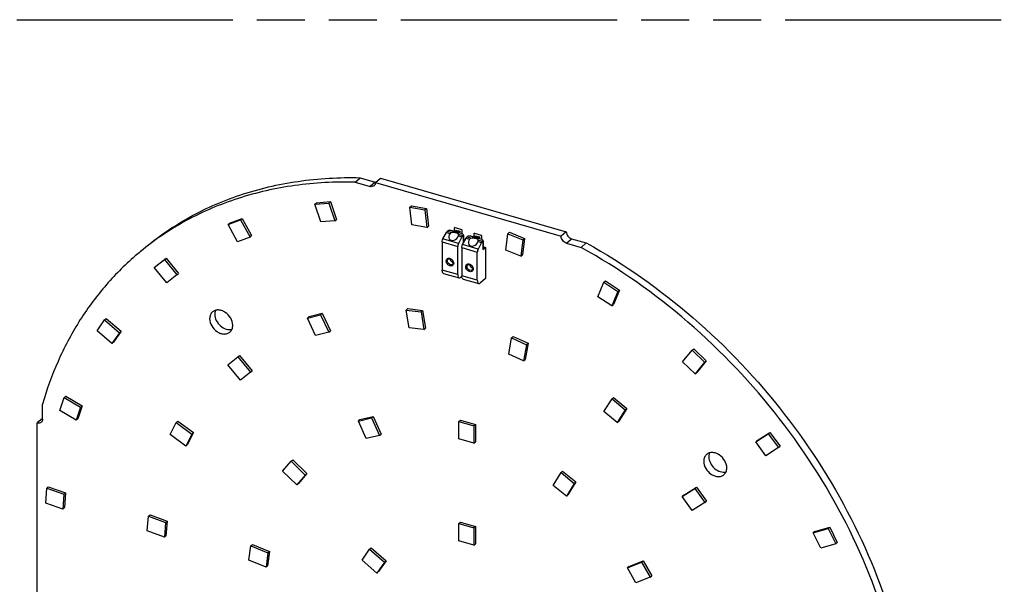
# Model space of a CAD drawing. Header units: millimetres. Extents: x 0 to 210, y 0 to 297.
# Tile 5 of 7: x 81 to 121, y 235 to 258. Entities that reach past the tile are written whole.
import ezdxf

# ---------------------------------------------------------------- set-up
doc = ezdxf.new("R2010")
doc.units = ezdxf.units.MM
doc.header["$LTSCALE"] = 19.36
doc.linetypes.add('PHANTOM', pattern=[0.8, 0.45, -0.05, 0.1, -0.05, 0.1, -0.05])
doc.layers.get('0').update_dxf_attribs({"linetype": 'CONTINUOUS'})
doc.layers.add('DEFAULT_3', color=7, linetype='PHANTOM')

msp = doc.modelspace()

# ---------------------------------------------------------------- linework, layer by layer
at = {"color": 7, "linetype": 'Continuous'}
for p, q in [((94.73918, 251.12749), (94.94543, 251.30611)), ((94.94543, 251.30611), (95.5531, 251.13069)), ((95.55977, 251.10712), (95.76602, 251.28574)), ((95.76602, 251.28573), (103.25573, 249.12364)), ((94.73918, 251.12749), (95.34685, 250.95207)), ((95.5531, 251.13069), (95.34685, 250.95207)), ((95.55977, 251.10712), (103.04948, 248.94502)), ((93.11882, 250.24109), (93.18382, 250.29738)), ((93.11882, 250.24109), (93.68843, 250.2841)), ((93.3559, 249.52165), (93.11882, 250.24109)), ((93.18382, 250.29738), (93.75343, 250.34039)), ((93.68843, 250.2841), (93.75343, 250.34039)), ((93.68843, 250.2841), (93.92552, 249.56467)), ((93.75343, 250.34039), (93.99052, 249.62096)), ((96.94806, 250.11626), (97.01306, 250.17256)), ((97.02859, 249.40489), (96.94806, 250.11626)), ((96.94806, 250.11626), (97.55017, 250.01291)), ((97.01306, 250.17256), (97.61517, 250.06921)), ((97.55017, 250.01291), (97.61517, 250.06921)), ((97.61517, 250.06921), (97.6957, 249.35783)), ((97.55017, 250.01291), (97.6307, 249.30154)), ((89.62015, 249.41438), (90.12658, 249.6014)), ((89.62015, 249.41438), (89.68515, 249.47067)), ((90.00096, 248.72568), (89.62015, 249.41438)), ((89.68515, 249.47067), (90.19158, 249.65769)), ((90.12658, 249.6014), (90.19158, 249.65769)), ((90.12658, 249.6014), (90.50739, 248.9127)), ((90.19158, 249.65769), (90.57239, 248.96899)), ((93.92552, 249.56467), (93.3559, 249.52165)), ((93.92552, 249.56467), (93.99052, 249.62096)), ((97.6307, 249.30154), (97.02859, 249.40489)), ((97.6307, 249.30154), (97.6957, 249.35783)), ((90.50739, 248.9127), (90.00096, 248.72568)), ((90.50739, 248.9127), (90.57239, 248.96899)), ((98.28305, 248.83783), (98.42378, 249.10044)), ((98.47518, 249.15946), (98.45503, 249.142)), ((98.68795, 249.16638), (99.02126, 249.07016)), ((98.78538, 249.1656), (98.80413, 249.18184)), ((98.78538, 249.13825), (98.78538, 249.1656)), ((98.95859, 249.1156), (98.78538, 249.1656)), ((98.97734, 249.13184), (98.80413, 249.18184)), ((99.05165, 248.91919), (98.91092, 248.65658)), ((98.91574, 249.00514), (98.9156, 249.00905)), ((98.95859, 249.1156), (98.97734, 249.13184)), ((98.95859, 249.08825), (98.95859, 249.1156)), ((98.98984, 249.12101), (98.97734, 249.13184)), ((99.0829, 248.96075), (99.10305, 248.97821)), ((99.11143, 248.99383), (99.11143, 248.68085)), ((99.26543, 248.93133), (99.24528, 248.91388)), ((99.4782, 248.93826), (99.81151, 248.84204)), ((99.57563, 248.93747), (99.59438, 248.95371)), ((99.57563, 248.91013), (99.57563, 248.93747)), ((99.74884, 248.88747), (99.57563, 248.93747)), ((99.76759, 248.90371), (99.59438, 248.95371)), ((99.74884, 248.88747), (99.76759, 248.90371)), ((99.74884, 248.86013), (99.74884, 248.88747)), ((99.78009, 248.89289), (99.76759, 248.90371)), ((100.81821, 248.38191), (100.89852, 249.04688)), ((100.89852, 249.04688), (100.96352, 249.10317)), ((100.89852, 249.04688), (101.50065, 248.80279)), ((100.96352, 249.10317), (101.56565, 248.85908)), ((103.25573, 249.12364), (103.04948, 248.94502)), ((98.2518, 248.71702), (98.2518, 247.58036)), ((98.87967, 247.39911), (98.87967, 248.53577)), ((99.04205, 248.4889), (99.04205, 247.35224)), ((99.0733, 248.60971), (99.21403, 248.87231)), ((99.11143, 248.75394), (99.14534, 248.74414)), ((99.8419, 248.69106), (99.70117, 248.42846)), ((99.70599, 248.77701), (99.70584, 248.78093)), ((99.87315, 248.73263), (99.8933, 248.75008)), ((99.8933, 248.40367), (100.00117, 248.49709)), ((99.90167, 248.76571), (99.90167, 248.4193)), ((99.90167, 248.52581), (100.00117, 248.49709)), ((100.00117, 248.49709), (100.00117, 247.24135)), ((101.50065, 248.80279), (101.42034, 248.13782)), ((101.56565, 248.85908), (101.48534, 248.19411)), ((101.50065, 248.80279), (101.56565, 248.85908)), ((103.26599, 248.66602), (103.85754, 248.49525)), ((103.47224, 248.84463), (104.06379, 248.67387)), ((104.06379, 248.67387), (103.85754, 248.49525)), ((99.66992, 247.17099), (99.66992, 248.30765)), ((101.42034, 248.13782), (100.81821, 248.38191)), ((101.42034, 248.13782), (101.48534, 248.19411)), ((86.64278, 247.68374), (87.05886, 248.00452)), ((86.64278, 247.68374), (86.70778, 247.74004)), ((86.70778, 247.74004), (87.12386, 248.06081)), ((87.05886, 248.00452), (87.12386, 248.06081)), ((87.05886, 248.00452), (87.56273, 247.38355)), ((87.12386, 248.06081), (87.62773, 247.43984)), ((87.14665, 247.06277), (86.64278, 247.68374)), ((87.56273, 247.38355), (87.14665, 247.06277)), ((87.56273, 247.38355), (87.62773, 247.43984)), ((98.30747, 247.44842), (98.93533, 247.26717)), ((99.04321, 247.32424), (99.00467, 247.29086)), ((99.09771, 247.2203), (99.72558, 247.03905)), ((100.00117, 247.24135), (99.79492, 247.06273)), ((104.5287, 246.5038), (104.76579, 247.08635)), ((104.76579, 247.08635), (104.83079, 247.14264)), ((104.76579, 247.08635), (105.33541, 246.71446)), ((104.83079, 247.14264), (105.40041, 246.77075)), ((105.09832, 246.13191), (104.5287, 246.5038)), ((105.33541, 246.71446), (105.09832, 246.13191)), ((105.40041, 246.77075), (105.16332, 246.1882)), ((105.33541, 246.71446), (105.40041, 246.77075)), ((105.09832, 246.13191), (105.16332, 246.1882)), ((92.8201, 245.64598), (93.35328, 245.78054)), ((92.8201, 245.64598), (92.8851, 245.70227)), ((92.8851, 245.70227), (93.41828, 245.83683)), ((93.35328, 245.78054), (93.41828, 245.83683)), ((93.35328, 245.78054), (93.68297, 245.07601)), ((93.41828, 245.83683), (93.74797, 245.13231)), ((96.80347, 245.96893), (96.86847, 246.02523)), ((96.91754, 245.25264), (96.80347, 245.96893)), ((96.80347, 245.96893), (97.40141, 245.89614)), ((96.86847, 246.02523), (97.46641, 245.95243)), ((97.40141, 245.89614), (97.46641, 245.95243)), ((97.40141, 245.89614), (97.51549, 245.17984)), ((97.46641, 245.95243), (97.58049, 245.23614)), ((84.33806, 245.13584), (84.64117, 245.57334)), ((84.64117, 245.57334), (84.70617, 245.62963)), ((84.64117, 245.57334), (85.24117, 245.05372)), ((84.70617, 245.62963), (85.30617, 245.11001)), ((93.14979, 244.94145), (92.8201, 245.64598)), ((84.93806, 244.61622), (84.33806, 245.13584)), ((85.24117, 245.05372), (84.93806, 244.61622)), ((85.30617, 245.11001), (85.00306, 244.67251)), ((85.24117, 245.05372), (85.30617, 245.11001)), ((93.68297, 245.07601), (93.14979, 244.94145)), ((93.68297, 245.07601), (93.74797, 245.13231)), ((97.51549, 245.17984), (96.91754, 245.25264)), ((97.51549, 245.17984), (97.58049, 245.23614)), ((85.00306, 244.67251), (84.93806, 244.61622)), ((100.93874, 244.19164), (101.05281, 244.84207)), ((101.05281, 244.84207), (101.11781, 244.89836)), ((101.05281, 244.84207), (101.65076, 244.56964)), ((101.11781, 244.89836), (101.71576, 244.62593)), ((101.65076, 244.56964), (101.53668, 243.91921)), ((101.71576, 244.62593), (101.60168, 243.9755)), ((101.65076, 244.56964), (101.71576, 244.62593)), ((89.67374, 243.80938), (90.08429, 244.1369)), ((90.01929, 244.08061), (90.08429, 244.1369)), ((90.08429, 244.1369), (90.59405, 243.52055)), ((101.53668, 243.91921), (100.93874, 244.19164)), ((107.94683, 243.87836), (108.32765, 244.34721)), ((108.32765, 244.34721), (108.39265, 244.4035)), ((108.32765, 244.34721), (108.83408, 243.8678)), ((108.39265, 244.4035), (108.89908, 243.92409)), ((89.60874, 243.75308), (90.01929, 244.08061)), ((90.1185, 243.13673), (89.60874, 243.75308)), ((90.01929, 244.08061), (90.52905, 243.46426)), ((101.53668, 243.91921), (101.60168, 243.9755)), ((108.45326, 243.39896), (107.94683, 243.87836)), ((108.83408, 243.8678), (108.45326, 243.39896)), ((108.89908, 243.92409), (108.51826, 243.45525)), ((108.83408, 243.8678), (108.89908, 243.92409)), ((90.52905, 243.46426), (90.1185, 243.13673)), ((90.52905, 243.46426), (90.59405, 243.52055)), ((108.45326, 243.39896), (108.51826, 243.45525)), ((82.14024, 241.56299), (82.14024, 242.16555)), ((82.83714, 241.91122), (83.01094, 242.44182)), ((83.01094, 242.44182), (83.07594, 242.49811)), ((83.01094, 242.44182), (83.67467, 242.05159)), ((83.07594, 242.49811), (83.73967, 242.10788)), ((104.77125, 241.8751), (105.10094, 242.38928)), ((105.10094, 242.38928), (105.16594, 242.44557)), ((105.10094, 242.38928), (105.63412, 241.94689)), ((105.16594, 242.44557), (105.69912, 242.00318)), ((83.50088, 241.52099), (82.83714, 241.91122)), ((83.67467, 242.05159), (83.50088, 241.52099)), ((83.73967, 242.10788), (83.56588, 241.57728)), ((83.67467, 242.05159), (83.73967, 242.10788)), ((105.30443, 241.43271), (104.77125, 241.8751)), ((105.63412, 241.94689), (105.30443, 241.43271)), ((105.69912, 242.00318), (105.36943, 241.489)), ((105.63412, 241.94689), (105.69912, 242.00318)), ((82.13539, 241.59148), (81.92914, 241.41286)), ((81.92914, 233.92175), (81.92914, 241.41286)), ((83.56588, 241.57728), (83.50088, 241.52099)), ((87.28857, 240.94408), (87.5321, 241.42893)), ((87.5321, 241.42893), (87.5971, 241.48522)), ((87.5321, 241.42893), (88.16656, 240.96746)), ((87.5971, 241.48522), (88.23156, 241.02375)), ((94.87356, 241.49064), (95.41033, 241.61742)), ((94.87356, 241.49064), (94.93856, 241.54693)), ((95.19554, 240.78424), (94.87356, 241.49064)), ((94.93856, 241.54693), (95.47533, 241.67371)), ((95.41033, 241.61742), (95.47533, 241.67371)), ((95.41033, 241.61742), (95.73231, 240.91102)), ((95.47533, 241.67371), (95.79731, 240.96731)), ((98.924, 241.4692), (98.989, 241.52549)), ((98.924, 240.77638), (98.924, 241.4692)), ((98.924, 241.4692), (99.53022, 241.2942)), ((98.989, 241.52549), (99.59522, 241.35049)), ((99.53022, 241.2942), (99.59522, 241.35049)), ((99.59522, 241.35049), (99.59522, 240.65767)), ((105.30443, 241.43271), (105.36943, 241.489)), ((87.92303, 240.48261), (87.28857, 240.94408)), ((88.16656, 240.96746), (87.92303, 240.48261)), ((88.23156, 241.02375), (87.98803, 240.5389)), ((88.16656, 240.96746), (88.23156, 241.02375)), ((95.73231, 240.91102), (95.79731, 240.96731)), ((99.53022, 241.2942), (99.53022, 240.60138)), ((110.89149, 240.64911), (111.39536, 240.97918)), ((110.95649, 240.70541), (111.46036, 241.03547)), ((111.39536, 240.97918), (111.46036, 241.03547)), ((111.39536, 240.97918), (111.81144, 240.41818)), ((111.46036, 241.03547), (111.87644, 240.47447)), ((95.73231, 240.91102), (95.19554, 240.78424)), ((99.53022, 240.60138), (98.924, 240.77638)), ((99.53022, 240.60138), (99.59522, 240.65767)), ((110.95649, 240.70541), (110.89149, 240.64911)), ((111.30757, 240.08812), (110.89149, 240.64911)), ((87.98803, 240.5389), (87.92303, 240.48261)), ((111.81144, 240.41818), (111.30757, 240.08812)), ((111.81144, 240.41818), (111.87644, 240.47447)), ((91.8201, 239.47264), (92.1644, 239.8722)), ((92.1644, 239.8722), (92.2294, 239.9285)), ((92.1644, 239.8722), (92.73464, 239.31411)), ((92.2294, 239.9285), (92.79964, 239.3704)), ((92.39034, 238.91454), (91.8201, 239.47264)), ((92.79964, 239.3704), (92.45534, 238.97083)), ((92.73464, 239.31411), (92.79964, 239.3704)), ((102.72191, 238.8933), (103.04389, 239.4138)), ((103.04389, 239.4138), (103.10889, 239.47009)), ((103.04389, 239.4138), (103.58067, 238.97711)), ((103.10889, 239.47009), (103.64567, 239.0334)), ((92.73464, 239.31411), (92.39034, 238.91454)), ((92.45534, 238.97083), (92.39034, 238.91454)), ((103.58067, 238.97711), (103.25868, 238.45661)), ((103.64567, 239.0334), (103.32368, 238.5129)), ((103.58067, 238.97711), (103.64567, 239.0334)), ((82.27387, 238.18274), (82.3091, 238.77777)), ((82.3091, 238.77777), (82.3741, 238.83406)), ((82.3091, 238.77777), (83.00075, 238.53784)), ((82.3741, 238.83406), (83.06575, 238.59413)), ((83.00075, 238.53784), (83.06575, 238.59413)), ((83.06575, 238.59413), (83.03052, 237.99911)), ((103.25868, 238.45661), (102.72191, 238.8933)), ((107.92518, 238.44243), (108.43494, 238.76447)), ((107.99018, 238.49872), (108.49994, 238.82076)), ((108.43494, 238.76447), (108.49994, 238.82076)), ((108.43494, 238.76447), (108.84548, 238.19991)), ((108.49994, 238.82076), (108.91048, 238.25621)), ((82.96552, 237.94282), (82.27387, 238.18274)), ((83.00075, 238.53784), (82.96552, 237.94282)), ((103.25868, 238.45661), (103.32368, 238.5129)), ((107.99018, 238.49872), (107.92518, 238.44243)), ((108.33572, 237.87787), (107.92518, 238.44243)), ((108.84548, 238.19991), (108.33572, 237.87787)), ((108.84548, 238.19991), (108.91048, 238.25621)), ((83.03052, 237.99911), (82.96552, 237.94282)), ((86.36383, 237.0651), (86.41374, 237.65486)), ((86.41374, 237.65486), (86.47874, 237.71115)), ((86.41374, 237.65486), (87.10421, 237.3985)), ((86.47874, 237.71115), (87.16921, 237.45479)), ((87.10421, 237.3985), (87.0543, 236.80875)), ((87.10421, 237.3985), (87.16921, 237.45479)), ((87.16921, 237.45479), (87.1193, 236.86504)), ((98.924, 237.35557), (98.989, 237.41187)), ((98.989, 237.41187), (99.59522, 237.23687)), ((87.0543, 236.80875), (86.36383, 237.0651)), ((98.924, 236.66275), (98.924, 237.35557)), ((98.924, 237.35557), (99.53022, 237.18057)), ((99.59522, 237.23687), (99.53022, 237.18057)), ((99.53022, 237.18057), (99.53022, 236.48775)), ((99.59522, 237.23687), (99.59522, 236.54405)), ((113.21305, 236.97893), (113.81305, 237.15214)), ((113.27805, 237.03523), (113.21305, 236.97893)), ((113.51616, 236.36643), (113.21305, 236.97893)), ((113.27805, 237.03523), (113.87805, 237.20843)), ((113.81305, 237.15214), (113.87805, 237.20843)), ((113.81305, 237.15214), (114.11616, 236.53964)), ((113.87805, 237.20843), (114.18116, 236.59593)), ((87.1193, 236.86504), (87.0543, 236.80875)), ((99.53022, 236.48775), (98.924, 236.66275)), ((114.11616, 236.53964), (114.18116, 236.59593)), ((90.46449, 235.87952), (90.53755, 236.46023)), ((90.53755, 236.46023), (90.60255, 236.51652)), ((90.53755, 236.46023), (91.22532, 236.17819)), ((90.60255, 236.51652), (91.29032, 236.23448)), ((91.22532, 236.17819), (91.15226, 235.59748)), ((91.29032, 236.23448), (91.21726, 235.65377)), ((91.22532, 236.17819), (91.29032, 236.23448)), ((95.02556, 235.88019), (95.32867, 236.31769)), ((95.32867, 236.31769), (95.39367, 236.37398)), ((95.32867, 236.31769), (95.92867, 235.79808)), ((95.39367, 236.37398), (95.99367, 235.85437)), ((99.53022, 236.48775), (99.59522, 236.54405)), ((114.11616, 236.53964), (113.51616, 236.36643)), ((91.15226, 235.59748), (90.46449, 235.87952)), ((95.62556, 235.36058), (95.02556, 235.88019)), ((95.92867, 235.79808), (95.62556, 235.36058)), ((95.99367, 235.85437), (95.69056, 235.41687)), ((95.92867, 235.79808), (95.99367, 235.85437)), ((105.7197, 235.56549), (106.28994, 235.79435)), ((105.7847, 235.62178), (106.35494, 235.85064)), ((106.28994, 235.79435), (106.35494, 235.85064)), ((106.28994, 235.79435), (106.63423, 235.196)), ((106.35494, 235.85064), (106.69923, 235.25229)), ((91.21726, 235.65377), (91.15226, 235.59748)), ((95.69056, 235.41687), (95.62556, 235.36058)), ((105.7847, 235.62178), (105.7197, 235.56549)), ((106.06399, 234.96714), (105.7197, 235.56549)), ((106.63423, 235.196), (106.06399, 234.96714)), ((106.63423, 235.196), (106.69923, 235.25229))]:
    msp.add_line(p, q, dxfattribs=at)
at = {"color": 9, "linetype": 'Continuous'}
for p, q in [((98.74856, 249.14889), (98.74856, 249.27907)), ((98.77021, 249.29447), (99.03002, 249.21947)), ((98.42378, 249.10044), (98.56875, 249.05859)), ((98.62234, 249.09371), (98.45503, 249.142)), ((98.62021, 249.1772), (99.06127, 249.04987)), ((98.90669, 248.96104), (99.05165, 248.91919)), ((99.0829, 248.96075), (98.9156, 249.00905)), ((99.05167, 249.19157), (99.05167, 249.05662)), ((99.10305, 248.97821), (99.10305, 248.66522)), ((99.41259, 248.86558), (99.24528, 248.91388)), ((99.41046, 248.94907), (99.85151, 248.82175)), ((99.53881, 248.92076), (99.53881, 249.05094)), ((99.56046, 249.06635), (99.82026, 248.99135)), ((99.84192, 248.96344), (99.84192, 248.8285)), ((98.2518, 248.71702), (98.87967, 248.53577)), ((98.91092, 248.65658), (98.28305, 248.83783)), ((99.04205, 248.4889), (99.66992, 248.30765)), ((99.70117, 248.42846), (99.0733, 248.60971)), ((99.21403, 248.87231), (99.359, 248.83047)), ((99.69693, 248.73291), (99.8419, 248.69106)), ((99.87315, 248.73263), (99.70584, 248.78093)), ((99.8933, 248.75008), (99.8933, 248.40367)), ((103.26599, 248.66602), (103.47224, 248.84463)), ((98.87967, 247.39911), (98.2518, 247.58036)), ((99.66992, 247.17099), (99.04205, 247.35224))]:
    msp.add_line(p, q, dxfattribs=at)
at = {"color": 7, "linetype": 'Continuous'}
for centre, radius, start, end in [((95.61319, 251.35083), 0.22819, 254.732882, 261.981601), ((98.59687, 248.09273), 1.08472, 88.766951, 93.984063), ((98.9195, 248.85392), 0.24103, 38.982027, 41.367593), ((99.38711, 247.8646), 1.08472, 88.766951, 93.984063), ((99.70975, 248.6258), 0.24103, 38.982027, 41.367593), ((93.42898, 239.43047), 11.53448, 129.537799, 130.892885), ((98.63406, 247.86002), 0.06172, 310.938214, 321.052631), ((99.42431, 247.63189), 0.06172, 310.938214, 321.052631), ((82.20018, 241.81579), 0.23348, 253.889335, 255.124969)]:
    msp.add_arc(centre, radius, start, end, dxfattribs=at)
at = {"color": 9, "linetype": 'Continuous'}
for centre in [(98.55846, 247.85717), (99.34871, 247.62905)]:
    msp.add_arc(centre, 0.15883, 0.063211, 6.371498, dxfattribs=at)
at = {"color": 7, "linetype": 'Continuous'}
for centre, start_param, end_param in [((98.71574, 248.9688), -4.47698149, -0.89218781), ((99.50599, 248.74067), 1.80620382, 5.3909975)]:
    msp.add_ellipse(centre, major_axis=(0.16617, 0.14539), ratio=0.76555515, start_param=start_param, end_param=end_param, dxfattribs=at)
for points, knots in [([(86.08422, 248.3284), (86.66349, 248.83006), (87.93695, 249.72688), (90.09785, 250.68232), (92.46509, 251.2346), (94.11017, 251.32529), (94.94543, 251.30611)], [0, 0, 0, 0, 0.2406579, 0.48536147, 0.73761679, 1, 1, 1, 1]), ([(94.73918, 251.12749), (93.92817, 251.14611), (92.33043, 251.06166), (90.02695, 250.54331), (87.91492, 249.64497), (86.6603, 248.79974), (86.08628, 248.32592)], [0, 0, 0, 0, 0.26221837, 0.51456088, 0.75940693, 1, 1, 1, 1]), ([(95.50692, 250.98062), (95.48688, 250.96326), (95.43293, 250.93914), (95.37521, 250.94436), (95.34685, 250.95207)], [0, 0, 0, 0, 0.47425739, 1, 1, 1, 1]), ([(95.55977, 251.10712), (95.55977, 251.08278), (95.55187, 251.03526), (95.52389, 250.99532), (95.50692, 250.98062)], [0, 0, 0, 0, 0.52005163, 1, 1, 1, 1]), ([(98.42378, 249.10044), (98.42608, 249.10472), (98.43479, 249.11973), (98.44557, 249.13381), (98.45503, 249.142)], [0, 0, 0, 0, 0.27974776, 1, 1, 1, 1]), ([(98.5215, 249.17483), (98.51683, 249.1745), (98.50066, 249.17257), (98.48403, 249.16712), (98.47518, 249.15946)], [0, 0, 0, 0, 0.28581381, 1, 1, 1, 1]), ([(98.62234, 249.09371), (98.60683, 249.08961), (98.58681, 249.07885), (98.57219, 249.06293), (98.56875, 249.05859)], [0, 0, 0, 0, 0.74339788, 1, 1, 1, 1]), ([(98.62234, 249.09371), (98.65388, 249.10204), (98.71933, 249.10902), (98.79889, 249.09923), (98.85464, 249.07853), (98.89324, 249.05575), (98.9142, 249.02758), (98.9156, 249.00905)], [0, 0, 0, 0, 0.29603694, 0.58995155, 0.71966447, 0.8313918, 1, 1, 1, 1]), ([(98.90669, 248.96104), (98.90799, 248.96528), (98.91223, 248.97965), (98.91573, 248.99454), (98.91574, 249.00513)], [0, 0, 0, 0, 0.29542215, 1, 1, 1, 1]), ([(99.0829, 248.96075), (99.08002, 248.95826), (99.06766, 248.94598), (99.05807, 248.93116), (99.05165, 248.91919)], [0, 0, 0, 0, 0.21887237, 1, 1, 1, 1]), ([(99.10039, 249.01322), (99.09756, 249.01643), (99.0854, 249.02955), (99.07195, 249.04146), (99.06127, 249.04987)], [0, 0, 0, 0, 0.23962795, 1, 1, 1, 1]), ([(99.10305, 248.97821), (99.10435, 248.97933), (99.10861, 248.98352), (99.11143, 248.98954), (99.11143, 248.99383)], [0, 0, 0, 0, 0.28530867, 1, 1, 1, 1]), ([(99.21403, 248.87231), (99.21633, 248.8766), (99.22504, 248.89161), (99.23582, 248.90568), (99.24528, 248.91388)], [0, 0, 0, 0, 0.27974776, 1, 1, 1, 1]), ([(99.31175, 248.9467), (99.30708, 248.94637), (99.29091, 248.94445), (99.27428, 248.939), (99.26543, 248.93133)], [0, 0, 0, 0, 0.28581381, 1, 1, 1, 1]), ([(103.26599, 248.66602), (103.20606, 248.68332), (103.09987, 248.76116), (103.04948, 248.8841), (103.04948, 248.94502)], [0, 0, 0, 0, 0.505913, 1, 1, 1, 1]), ([(103.25573, 249.12364), (103.25573, 249.06272), (103.30612, 248.93978), (103.41231, 248.86193), (103.47224, 248.84463)], [0, 0, 0, 0, 0.49408687, 1, 1, 1, 1]), ([(98.2518, 248.71702), (98.2518, 248.727), (98.25512, 248.76874), (98.26802, 248.80978), (98.28305, 248.83783)], [0, 0, 0, 0, 0.23867051, 1, 1, 1, 1]), ([(98.91092, 248.65658), (98.89589, 248.62853), (98.88299, 248.58749), (98.87967, 248.54575), (98.87967, 248.53577)], [0, 0, 0, 0, 0.76132949, 1, 1, 1, 1]), ([(99.04205, 248.4889), (99.04205, 248.49888), (99.04537, 248.54061), (99.05827, 248.58165), (99.0733, 248.60971)], [0, 0, 0, 0, 0.23867051, 1, 1, 1, 1]), ([(99.41259, 248.86558), (99.39708, 248.86149), (99.37706, 248.85073), (99.36243, 248.8348), (99.359, 248.83047)], [0, 0, 0, 0, 0.74339788, 1, 1, 1, 1]), ([(99.41259, 248.86558), (99.44412, 248.87391), (99.50958, 248.88089), (99.58914, 248.8711), (99.64489, 248.8504), (99.68349, 248.82762), (99.70445, 248.79945), (99.70584, 248.78093)], [0, 0, 0, 0, 0.29603694, 0.58995155, 0.71966447, 0.8313918, 1, 1, 1, 1]), ([(99.69693, 248.73291), (99.69824, 248.73715), (99.70248, 248.75153), (99.70598, 248.76642), (99.70598, 248.77701)], [0, 0, 0, 0, 0.29542215, 1, 1, 1, 1]), ([(99.87315, 248.73263), (99.87027, 248.73014), (99.85791, 248.71785), (99.84832, 248.70304), (99.8419, 248.69106)], [0, 0, 0, 0, 0.21887237, 1, 1, 1, 1]), ([(99.89064, 248.78509), (99.88781, 248.78831), (99.87565, 248.80143), (99.8622, 248.81334), (99.85151, 248.82175)], [0, 0, 0, 0, 0.23962795, 1, 1, 1, 1]), ([(99.8933, 248.75008), (99.8946, 248.7512), (99.89885, 248.75539), (99.90167, 248.76141), (99.90167, 248.76571)], [0, 0, 0, 0, 0.28530867, 1, 1, 1, 1]), ([(116.45649, 232.2593), (116.04677, 233.91951), (114.81329, 237.21331), (111.98059, 241.70152), (108.30522, 245.58638), (105.38904, 247.6462), (103.85754, 248.49525)], [0, 0, 0, 0, 0.24340013, 0.49603628, 0.75075233, 1, 1, 1, 1]), ([(104.06379, 248.67387), (105.59529, 247.82482), (108.51147, 245.765), (112.18684, 241.88014), (115.01954, 237.39193), (116.25302, 234.09813), (116.66274, 232.43792)], [0, 0, 0, 0, 0.24924767, 0.50396372, 0.75659987, 1, 1, 1, 1]), ([(85.87797, 248.14978), (85.43792, 247.7687), (84.61046, 246.93416), (83.56383, 245.50049), (82.72195, 243.90163), (82.31013, 242.7559), (82.14024, 242.16555)], [0, 0, 0, 0, 0.24426741, 0.49093906, 0.74222433, 1, 1, 1, 1]), ([(99.70117, 248.42846), (99.68613, 248.4004), (99.67324, 248.35936), (99.66992, 248.31763), (99.66992, 248.30765)], [0, 0, 0, 0, 0.76132949, 1, 1, 1, 1]), ([(99.90167, 248.4193), (99.90167, 248.415), (99.89885, 248.40898), (99.8946, 248.40479), (99.8933, 248.40367)], [0, 0, 0, 0, 0.71469133, 1, 1, 1, 1]), ([(98.49447, 248.02128), (98.50736, 248.03244), (98.55002, 248.04406), (98.61551, 248.01966), (98.67164, 247.96665), (98.69359, 247.91655), (98.69724, 247.89125)], [0, 0, 0, 0, 0.18410534, 0.43363384, 0.72403045, 1, 1, 1, 1]), ([(98.57212, 248.03323), (98.57317, 248.02099), (98.58465, 247.97084), (98.62053, 247.92735), (98.65354, 247.90697)], [0, 0, 0, 0, 0.24054191, 1, 1, 1, 1]), ([(98.65354, 247.90697), (98.65704, 247.90481), (98.67087, 247.89697), (98.68594, 247.8912), (98.69744, 247.88853)], [0, 0, 0, 0, 0.2582019, 1, 1, 1, 1]), ([(98.69854, 247.87359), (98.69854, 247.87052), (98.69808, 247.85911), (98.69572, 247.84772), (98.69273, 247.83993)], [0, 0, 0, 0, 0.26903128, 1, 1, 1, 1]), ([(99.28472, 247.79315), (99.29761, 247.80432), (99.34027, 247.81594), (99.40575, 247.79154), (99.46189, 247.73852), (99.48384, 247.68843), (99.48748, 247.66313)], [0, 0, 0, 0, 0.18410534, 0.43363384, 0.72403045, 1, 1, 1, 1]), ([(99.36236, 247.8051), (99.36341, 247.79286), (99.3749, 247.74271), (99.41078, 247.69923), (99.44379, 247.67885)], [0, 0, 0, 0, 0.24054191, 1, 1, 1, 1]), ([(98.30747, 247.44843), (98.2987, 247.45096), (98.27545, 247.46674), (98.25541, 247.51541), (98.2518, 247.55662), (98.2518, 247.58036)], [0, 0, 0, 0, 0.1811742, 0.52867141, 1, 1, 1, 1]), ([(98.87967, 247.39911), (98.87967, 247.3826), (98.88186, 247.33602), (98.90412, 247.2762), (98.93534, 247.26718)], [0, 0, 0, 0, 0.33697034, 1, 1, 1, 1]), ([(98.93534, 247.26718), (98.94595, 247.26411), (98.97286, 247.26676), (98.99398, 247.2816), (99.00467, 247.29086)], [0, 0, 0, 0, 0.43862855, 1, 1, 1, 1]), ([(99.09771, 247.2203), (99.08895, 247.22284), (99.0657, 247.23861), (99.04566, 247.28729), (99.04205, 247.32849), (99.04205, 247.35224)], [0, 0, 0, 0, 0.1811742, 0.52867141, 1, 1, 1, 1]), ([(99.44379, 247.67885), (99.44728, 247.67669), (99.46112, 247.66884), (99.47619, 247.66307), (99.48768, 247.66041)], [0, 0, 0, 0, 0.2582019, 1, 1, 1, 1]), ([(99.48879, 247.64546), (99.48879, 247.64239), (99.48833, 247.63098), (99.48597, 247.6196), (99.48297, 247.61181)], [0, 0, 0, 0, 0.26903128, 1, 1, 1, 1]), ([(99.66992, 247.17099), (99.66992, 247.15447), (99.67211, 247.1079), (99.69436, 247.04808), (99.72558, 247.03905)], [0, 0, 0, 0, 0.33697034, 1, 1, 1, 1]), ([(99.72558, 247.03905), (99.7362, 247.03598), (99.76311, 247.03863), (99.78423, 247.05348), (99.79492, 247.06273)], [0, 0, 0, 0, 0.43862855, 1, 1, 1, 1]), ([(88.99261, 245.89228), (88.95611, 245.86068), (88.89597, 245.77482), (88.87899, 245.67265), (88.87899, 245.62035)], [0, 0, 0, 0, 0.47997684, 1, 1, 1, 1]), ([(89.80997, 245.3516), (89.80997, 245.452), (89.74353, 245.65983), (89.56046, 245.85463), (89.37521, 245.94869), (89.23365, 245.97747), (89.0999, 245.96139), (89.02359, 245.91911), (88.99261, 245.89228)], [0, 0, 0, 0, 0.25693362, 0.53080009, 0.66202482, 0.78362253, 0.89512193, 1, 1, 1, 1]), ([(89.11634, 245.95727), (89.11116, 245.94532), (89.0925, 245.89457), (89.08524, 245.83993), (89.08524, 245.79897)], [0, 0, 0, 0, 0.24124209, 1, 1, 1, 1]), ([(89.08524, 245.79897), (89.08524, 245.71335), (89.13411, 245.53489), (89.30147, 245.32063), (89.52847, 245.18476), (89.704, 245.17254), (89.77867, 245.19293)], [0, 0, 0, 0, 0.24921928, 0.51733677, 0.77470551, 1, 1, 1, 1]), ([(88.87899, 245.62035), (88.87899, 245.51995), (88.94544, 245.31211), (89.12851, 245.11731), (89.31375, 245.02325), (89.45532, 244.99448), (89.58906, 245.01056), (89.66537, 245.05283), (89.69636, 245.07966)], [0, 0, 0, 0, 0.25693362, 0.53080009, 0.66202482, 0.78362253, 0.89512193, 1, 1, 1, 1]), ([(89.69636, 245.07966), (89.73286, 245.11126), (89.79299, 245.19713), (89.80997, 245.29929), (89.80997, 245.3516)], [0, 0, 0, 0, 0.47997684, 1, 1, 1, 1]), ([(82.08872, 241.43969), (82.06879, 241.42243), (82.01478, 241.39869), (81.9573, 241.40473), (81.92914, 241.41286)], [0, 0, 0, 0, 0.47350289, 1, 1, 1, 1]), ([(82.14024, 241.56299), (82.14024, 241.53927), (82.13254, 241.49295), (82.10526, 241.45402), (82.08872, 241.43969)], [0, 0, 0, 0, 0.52005358, 1, 1, 1, 1]), ([(109.72855, 239.6016), (109.72855, 239.702), (109.66211, 239.90983), (109.47904, 240.10463), (109.2938, 240.19869), (109.15223, 240.22747), (109.01849, 240.21139), (108.94217, 240.16911), (108.91119, 240.14228)], [0, 0, 0, 0, 0.25693362, 0.53080009, 0.66202482, 0.78362253, 0.89512193, 1, 1, 1, 1]), ([(109.03492, 240.20727), (109.02975, 240.19532), (109.01108, 240.14457), (109.00383, 240.08993), (109.00383, 240.04897)], [0, 0, 0, 0, 0.24124209, 1, 1, 1, 1]), ([(108.91119, 240.14228), (108.87469, 240.11068), (108.81456, 240.02482), (108.79758, 239.92265), (108.79758, 239.87035)], [0, 0, 0, 0, 0.47997684, 1, 1, 1, 1]), ([(108.79758, 239.87035), (108.79758, 239.76995), (108.86402, 239.56211), (109.04709, 239.36731), (109.23234, 239.27325), (109.3739, 239.24448), (109.50764, 239.26056), (109.58396, 239.30283), (109.61494, 239.32966)], [0, 0, 0, 0, 0.25693362, 0.53080009, 0.66202482, 0.78362253, 0.89512193, 1, 1, 1, 1]), ([(109.00383, 240.04897), (109.00383, 239.96335), (109.05269, 239.78489), (109.22005, 239.57063), (109.44706, 239.43476), (109.62259, 239.42254), (109.69725, 239.44293)], [0, 0, 0, 0, 0.24921928, 0.51733677, 0.77470551, 1, 1, 1, 1]), ([(109.61494, 239.32966), (109.65144, 239.36126), (109.71158, 239.44713), (109.72855, 239.54929), (109.72855, 239.6016)], [0, 0, 0, 0, 0.47997684, 1, 1, 1, 1])]:
    msp.add_open_spline(points, degree=3, knots=knots, dxfattribs=at)
at = {"color": 9, "linetype": 'Continuous'}
for points, knots in [([(98.77008, 249.29436), (98.76512, 249.2957), (98.75302, 249.29528), (98.74853, 249.28393), (98.74843, 249.27896)], [0, 0, 0, 0, 0.50879622, 1, 1, 1, 1]), ([(99.53881, 249.05094), (99.5389, 249.05591), (99.54339, 249.06726), (99.55549, 249.06768), (99.56046, 249.06635)], [0, 0, 0, 0, 0.49120378, 1, 1, 1, 1]), ([(98.41418, 247.94485), (98.41418, 247.96185), (98.41973, 247.99508), (98.44842, 248.03624), (98.49316, 248.05893), (98.52681, 248.05979), (98.54363, 248.05741)], [0, 0, 0, 0, 0.26011646, 0.50016533, 0.74014624, 1, 1, 1, 1]), ([(98.70206, 247.79552), (98.69483, 247.78274), (98.67432, 247.75969), (98.63038, 247.74211), (98.58021, 247.74319), (98.51122, 247.7682), (98.44063, 247.83383), (98.41418, 247.90851), (98.41418, 247.94485)], [0, 0, 0, 0, 0.10611277, 0.21422823, 0.33166629, 0.46071375, 0.73740531, 1, 1, 1, 1]), ([(98.46541, 247.95171), (98.46541, 247.96509), (98.46975, 247.99123), (98.48514, 248.01319), (98.49447, 248.02128)], [0, 0, 0, 0, 0.5199984, 1, 1, 1, 1]), ([(98.6745, 247.8134), (98.65844, 247.79949), (98.60895, 247.78555), (98.53742, 247.81445), (98.48248, 247.87275), (98.46541, 247.92603), (98.46541, 247.95171)], [0, 0, 0, 0, 0.21386875, 0.46589652, 0.74146708, 1, 1, 1, 1]), ([(98.54363, 248.05741), (98.58193, 248.05201), (98.65602, 248.01157), (98.70043, 247.94116), (98.71106, 247.90217)], [0, 0, 0, 0, 0.4890415, 1, 1, 1, 1]), ([(99.20443, 247.71672), (99.20443, 247.73372), (99.20997, 247.76695), (99.23866, 247.80812), (99.2834, 247.83081), (99.31706, 247.83166), (99.33388, 247.82929)], [0, 0, 0, 0, 0.26011646, 0.50016533, 0.74014624, 1, 1, 1, 1]), ([(99.4923, 247.5674), (99.48508, 247.55461), (99.46457, 247.53157), (99.42063, 247.51398), (99.37046, 247.51506), (99.30147, 247.54008), (99.23088, 247.60571), (99.20443, 247.68038), (99.20443, 247.71672)], [0, 0, 0, 0, 0.10611277, 0.21422823, 0.33166629, 0.46071375, 0.73740531, 1, 1, 1, 1]), ([(99.25566, 247.72359), (99.25566, 247.73697), (99.26, 247.7631), (99.27538, 247.78507), (99.28472, 247.79315)], [0, 0, 0, 0, 0.5199984, 1, 1, 1, 1]), ([(99.46475, 247.58527), (99.44869, 247.57136), (99.3992, 247.55743), (99.32767, 247.58633), (99.27272, 247.64463), (99.25566, 247.6979), (99.25566, 247.72359)], [0, 0, 0, 0, 0.21386875, 0.46589652, 0.74146708, 1, 1, 1, 1]), ([(99.33388, 247.82929), (99.37217, 247.82388), (99.44627, 247.78345), (99.49068, 247.71304), (99.5013, 247.67405)], [0, 0, 0, 0, 0.4890415, 1, 1, 1, 1])]:
    msp.add_open_spline(points, degree=3, knots=knots, dxfattribs=at)
at = {"color": 7, "linetype": 'Continuous'}
for points in [[(98.62021, 249.1772), (98.64307, 249.17671), (98.666, 249.17279), (98.68795, 249.1664)], [(99.02126, 249.07019), (99.03564, 249.0661), (99.04951, 249.05913), (99.06127, 249.04987)], [(99.10976, 249.001), (99.10899, 249.00262), (99.108, 249.00415), (99.10687, 249.00555)], [(99.11143, 248.99383), (99.11143, 248.99628), (99.1108, 248.99878), (99.10976, 249.001)], [(99.41046, 248.94907), (99.43332, 248.94859), (99.45625, 248.94467), (99.4782, 248.93827)], [(99.81151, 248.84206), (99.82589, 248.83797), (99.83976, 248.831), (99.85151, 248.82175)], [(99.90001, 248.77287), (99.89924, 248.7745), (99.89824, 248.77603), (99.89711, 248.77742)], [(99.90167, 248.76571), (99.90167, 248.76816), (99.90105, 248.77065), (99.90001, 248.77287)], [(98.69273, 247.83993), (98.69015, 247.83323), (98.68658, 247.8268), (98.68206, 247.82122)], [(98.69724, 247.89125), (98.69808, 247.88541), (98.69854, 247.87949), (98.69854, 247.87359)], [(99.48297, 247.61181), (99.4804, 247.6051), (99.47682, 247.59868), (99.47231, 247.5931)], [(99.48748, 247.66313), (99.48833, 247.65728), (99.48879, 247.65137), (99.48879, 247.64546)]]:
    msp.add_open_spline(points, degree=3, dxfattribs=at)
at = {"color": 9, "linetype": 'Continuous'}
for points in [[(99.03002, 249.21947), (99.04127, 249.216), (99.05144, 249.20334), (99.05167, 249.19157)], [(99.84179, 248.96334), (99.84156, 248.97511), (99.83139, 248.98777), (99.82014, 248.99124)], [(98.7157, 247.83593), (98.71356, 247.82187), (98.70905, 247.8079), (98.70206, 247.79552)], [(98.71106, 247.90217), (98.7135, 247.89321), (98.71529, 247.88404), (98.71631, 247.8748)], [(98.71729, 247.85735), (98.71729, 247.85019), (98.71678, 247.84301), (98.7157, 247.83593)], [(99.50595, 247.6078), (99.5038, 247.59375), (99.4993, 247.57977), (99.4923, 247.5674)], [(99.5013, 247.67405), (99.50375, 247.66508), (99.50554, 247.65591), (99.50656, 247.64668)], [(99.50754, 247.62922), (99.50754, 247.62206), (99.50702, 247.61488), (99.50595, 247.6078)]]:
    msp.add_open_spline(points, degree=3, dxfattribs=at)
at = {"layer": 'DEFAULT_3', "color": 91, "linetype": 'PHANTOM', "true_color": 0x80ff80}
msp.add_line((50.12864, 257.68), (150.12864, 257.68), dxfattribs=at)

doc.saveas('drawing.dxf')
